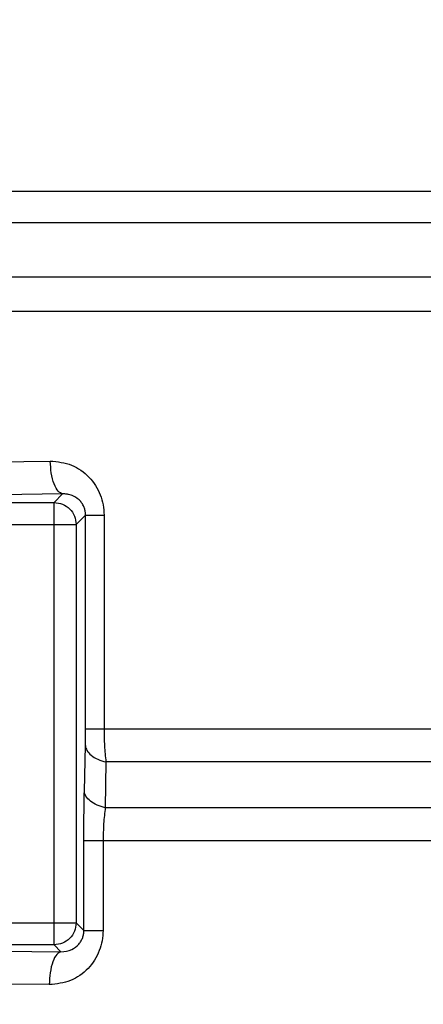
# Model space of a CAD drawing. Header units: inches. Extents: x 144.9 to 238.4, y 214.8 to 247.7.
# Tile 230 of 256: x 177.3451 to 177.3901, y 244.4571 to 244.5668. Entities that reach past the tile are written whole.
import ezdxf

# ---------------------------------------------------------------- set-up
doc = ezdxf.new("R2010")
doc.units = ezdxf.units.IN
doc.header["$LTSCALE"] = 0.25
doc.header["$MEASUREMENT"] = 0
doc.layers.add('ANNOTATIONS', color=1, linetype='Continuous')
doc.layers.add('MOTOR LH', color=7, linetype='Continuous')
doc.styles.add('ARIAL', font='arial.ttf', dxfattribs={"height": 0.09375})
doc.dimstyles.new('STANDARD$0', dxfattribs={"dimtxt": 0.09375, "dimasz": 0.09375, "dimexe": 0.03125, "dimexo": 0.046875, "dimgap": 0.09, "dimtad": 0, "dimtih": 1, "dimtoh": 1, "dimdec": 4, "dimzin": 0, "dimdsep": 46, "dimtxsty": 'ARIAL', "dimcen": 0.09, "dimadec": 0, "dimazin": 0, "dimtfac": 1, "dimtdec": 4, "dimtofl": 0, "dimtmove": 0, "dimatfit": 1, "dimfxl": 1, "dimtolj": 1, "dimtzin": 0, "dimarcsym": 0})

# ---------------------------------------------------------------- blocks, each defined once
blk = doc.blocks.new('*D36')
at = {"layer": 'ANNOTATIONS', "color": 0, "lineweight": -2, "transparency": 16777216}
for p, q in [((176.84546, 244.72107), (176.84546, 245.68737)), ((177.98609, 243.53767), (177.98609, 245.68737)), ((176.93921, 245.65612), (177.13066, 245.65612)), ((177.89234, 245.65612), (177.70088, 245.65612))]:
    blk.add_line(p, q, dxfattribs=at)
at = {"layer": 'ANNOTATIONS', "color": 0, "transparency": 16777216}
for points in [[(176.93921, 245.67174), (176.93921, 245.64049), (176.84546, 245.65612)], [(177.89234, 245.67174), (177.89234, 245.64049), (177.98609, 245.65612)]]:
    blk.add_solid(points, dxfattribs=at)
at = {"layer": 'defpoints', "color": 0, "transparency": 16777216}
for p in [(176.84546, 245.65612), (176.84546, 244.67419), (177.98609, 243.4908)]:
    blk.add_point(p, dxfattribs=at)
at = {"layer": 'ANNOTATIONS', "color": 0, "transparency": 16777216, "insert": (177.41577, 245.65612), "char_height": 0.09375, "attachment_point": 5, "style": 'ARIAL'}
blk.add_mtext('\\A1;18 5/8"', dxfattribs=at)
blk = doc.blocks.new('*D38')
at = {"layer": 'ANNOTATIONS', "color": 0, "lineweight": -2, "transparency": 16777216}
for p, q in [((176.55713, 244.78508), (176.55713, 246.05373)), ((177.98609, 243.53767), (177.98609, 246.05373)), ((176.65088, 246.02248), (177.06726, 246.02248)), ((177.89234, 246.02248), (177.47595, 246.02248))]:
    blk.add_line(p, q, dxfattribs=at)
at = {"layer": 'ANNOTATIONS', "color": 0, "transparency": 16777216}
for points in [[(176.65088, 246.0381), (176.65088, 246.00685), (176.55713, 246.02248)], [(177.89234, 246.0381), (177.89234, 246.00685), (177.98609, 246.02248)]]:
    blk.add_solid(points, dxfattribs=at)
at = {"layer": 'defpoints', "color": 0, "transparency": 16777216}
for p in [(177.98609, 246.02248), (176.55713, 244.73821), (177.98609, 243.4908)]:
    blk.add_point(p, dxfattribs=at)
at = {"layer": 'ANNOTATIONS', "color": 0, "transparency": 16777216, "insert": (177.27161, 246.02248), "char_height": 0.09375, "attachment_point": 5, "style": 'ARIAL'}
blk.add_mtext('\\A1;24""', dxfattribs=at)

msp = doc.modelspace()

# ---------------------------------------------------------------- linework, layer by layer
at = {"layer": 'MOTOR LH'}
for p, q in [((177.32068, 244.54776), (177.39293, 244.54776)), ((177.39346, 244.54422), (177.32072, 244.54422)), ((177.39738, 244.53817), (177.3206, 244.53817)), ((177.39961, 244.53432), (177.32051, 244.53432)), ((177.34192, 244.51759), (177.34849, 244.51768)), ((177.34987, 244.51401), (177.34305, 244.51393)), ((177.34987, 244.51401), (177.34892, 244.51306)), ((177.34391, 244.51306), (177.34892, 244.51306)), ((177.34892, 244.46377), (177.34892, 244.51306)), ((177.35243, 244.51165), (177.35138, 244.5106)), ((177.35243, 244.48784), (177.35243, 244.51165)), ((177.35243, 244.51165), (177.35449, 244.51165)), ((177.35449, 244.51165), (177.35449, 244.48784)), ((177.34145, 244.5106), (177.35138, 244.5106)), ((177.35138, 244.5106), (177.35138, 244.46623)), ((177.35449, 244.48784), (177.41373, 244.48784)), ((177.35229, 244.48089), (177.35241, 244.48599)), ((177.35469, 244.48415), (177.35462, 244.47905)), ((177.41103, 244.48415), (177.35469, 244.48415)), ((177.41397, 244.47905), (177.35462, 244.47905)), ((177.35223, 244.46537), (177.35223, 244.47536)), ((177.35437, 244.47536), (177.35437, 244.46537)), ((177.41865, 244.47536), (177.35437, 244.47536)), ((177.34145, 244.46623), (177.35138, 244.46623)), ((177.35223, 244.46537), (177.35138, 244.46623)), ((177.34892, 244.46377), (177.34391, 244.46377)), ((177.34968, 244.463), (177.34892, 244.46377)), ((177.34322, 244.46308), (177.34968, 244.463)), ((177.34838, 244.45934), (177.34214, 244.45941))]:
    msp.add_line(p, q, dxfattribs=at)
for points, knots in [([(177.34849, 244.51768), (177.3493, 244.51759), (177.3509, 244.51743), (177.35258, 244.51622), (177.35356, 244.51497), (177.35409, 244.51393), (177.35443, 244.51281), (177.35447, 244.51204), (177.35449, 244.51165)], [0, 0, 0, 0, 0.265251, 0.521878, 0.644664, 0.765566, 0.883091, 1, 1, 1, 1]), ([(177.34987, 244.51401), (177.3497, 244.51408), (177.34935, 244.51421), (177.34889, 244.51507), (177.34857, 244.51629), (177.34852, 244.51723), (177.34849, 244.51768)], [0, 0, 0, 0, 0.240522, 0.5, 0.759478, 1, 1, 1, 1]), ([(177.35243, 244.51165), (177.35242, 244.51178), (177.35241, 244.51204), (177.3523, 244.51244), (177.35213, 244.51282), (177.35175, 244.51336), (177.35119, 244.51376), (177.35071, 244.51392), (177.35052, 244.51396), (177.3505, 244.51396), (177.35044, 244.51397), (177.35023, 244.51401), (177.35003, 244.51401), (177.34987, 244.51401)], [0, 0, 0, 0, 0.07862, 0.160183, 0.254444, 0.360818, 0.636487, 0.80686, 0.80737, 0.81104, 0.820927, 0.85782, 1, 1, 1, 1]), ([(177.35241, 244.48599), (177.35241, 244.48628), (177.35242, 244.48686), (177.35243, 244.48752), (177.35243, 244.48784)], [0, 0, 0, 0, 0.504499, 1, 1, 1, 1]), ([(177.35449, 244.48784), (177.35449, 244.4872), (177.35451, 244.4859), (177.35463, 244.48474), (177.35469, 244.48415)], [0, 0, 0, 0, 0.4916844, 1, 1, 1, 1]), ([(177.35241, 244.48599), (177.35244, 244.4858), (177.35252, 244.48541), (177.35302, 244.48488), (177.35375, 244.48443), (177.35438, 244.48424), (177.35469, 244.48415)], [0, 0, 0, 0, 0.244715, 0.5, 0.755285, 1, 1, 1, 1]), ([(177.35223, 244.47536), (177.35224, 244.47632), (177.35224, 244.47828), (177.35227, 244.48001), (177.35229, 244.48089)], [0, 0, 0, 0, 0.489678, 1, 1, 1, 1]), ([(177.35462, 244.47905), (177.3543, 244.47914), (177.35366, 244.47932), (177.35292, 244.47977), (177.35241, 244.48031), (177.35233, 244.4807), (177.35229, 244.48089)], [0, 0, 0, 0, 0.244599, 0.5, 0.755401, 1, 1, 1, 1]), ([(177.35462, 244.47905), (177.35455, 244.47848), (177.35441, 244.47734), (177.35439, 244.47601), (177.35437, 244.47536)], [0, 0, 0, 0, 0.5096587, 1, 1, 1, 1]), ([(177.35437, 244.46537), (177.35435, 244.46499), (177.35431, 244.46422), (177.35398, 244.4631), (177.35346, 244.46205), (177.35247, 244.4608), (177.35079, 244.45959), (177.34919, 244.45942), (177.34838, 244.45934)], [0, 0, 0, 0, 0.116972, 0.233884, 0.356208, 0.479504, 0.736209, 1, 1, 1, 1]), ([(177.34968, 244.463), (177.35009, 244.46304), (177.35081, 244.46311), (177.35155, 244.46366), (177.35193, 244.46419), (177.35211, 244.46457), (177.35221, 244.46497), (177.35223, 244.46524), (177.35223, 244.46537)], [0, 0, 0, 0, 0.3580298, 0.6347501, 0.7375534, 0.8310031, 0.9174869, 1, 1, 1, 1]), ([(177.34968, 244.463), (177.34952, 244.46294), (177.34919, 244.4628), (177.34875, 244.46195), (177.34845, 244.46073), (177.3484, 244.45979), (177.34838, 244.45934)], [0, 0, 0, 0, 0.240525, 0.5, 0.759475, 1, 1, 1, 1])]:
    msp.add_open_spline(points, degree=3, knots=knots, dxfattribs=at)
for points in [[(177.34892, 244.51306), (177.34924, 244.51302), (177.34988, 244.51295), (177.35069, 244.51238), (177.35126, 244.51157), (177.35134, 244.51092), (177.35138, 244.5106)], [(177.35243, 244.48784), (177.35246, 244.48784), (177.35254, 244.48784), (177.35298, 244.48784), (177.35363, 244.48784), (177.3542, 244.48784), (177.35449, 244.48784)], [(177.35437, 244.47536), (177.35408, 244.47536), (177.35348, 244.47536), (177.35281, 244.47536), (177.35235, 244.47536), (177.35227, 244.47536), (177.35223, 244.47536)], [(177.35138, 244.46623), (177.35134, 244.4659), (177.35126, 244.46526), (177.35069, 244.46445), (177.34988, 244.46388), (177.34924, 244.46381), (177.34892, 244.46377)], [(177.35223, 244.46537), (177.35227, 244.46537), (177.35235, 244.46537), (177.35281, 244.46537), (177.35348, 244.46537), (177.35408, 244.46537), (177.35437, 244.46537)]]:
    msp.add_open_spline(points, degree=3, dxfattribs=at)

# ---------------------------------------------------------------- dimensions: what is measured, and where the dimension line sits
at = {"layer": 'ANNOTATIONS'}
for base, p1, p2, text, picture, middle in [((177.98609, 246.02248), (176.55713, 244.73821), (177.98609, 243.4908), '24""', '*D38', (177.27161, 246.02248)), ((176.84546, 245.65612), (177.98609, 243.4908), (176.84546, 244.67419), '18 5/8"', '*D36', (177.41577, 245.65612))]:
    dim = msp.add_linear_dim(base=base, p1=p1, p2=p2, text=text, dimstyle='STANDARD$0', dxfattribs=at)
    dim.commit()
    dim.dimension.update_dxf_attribs({"geometry": picture, "text_midpoint": middle, "dimtype": 160})

doc.saveas('drawing.dxf')
